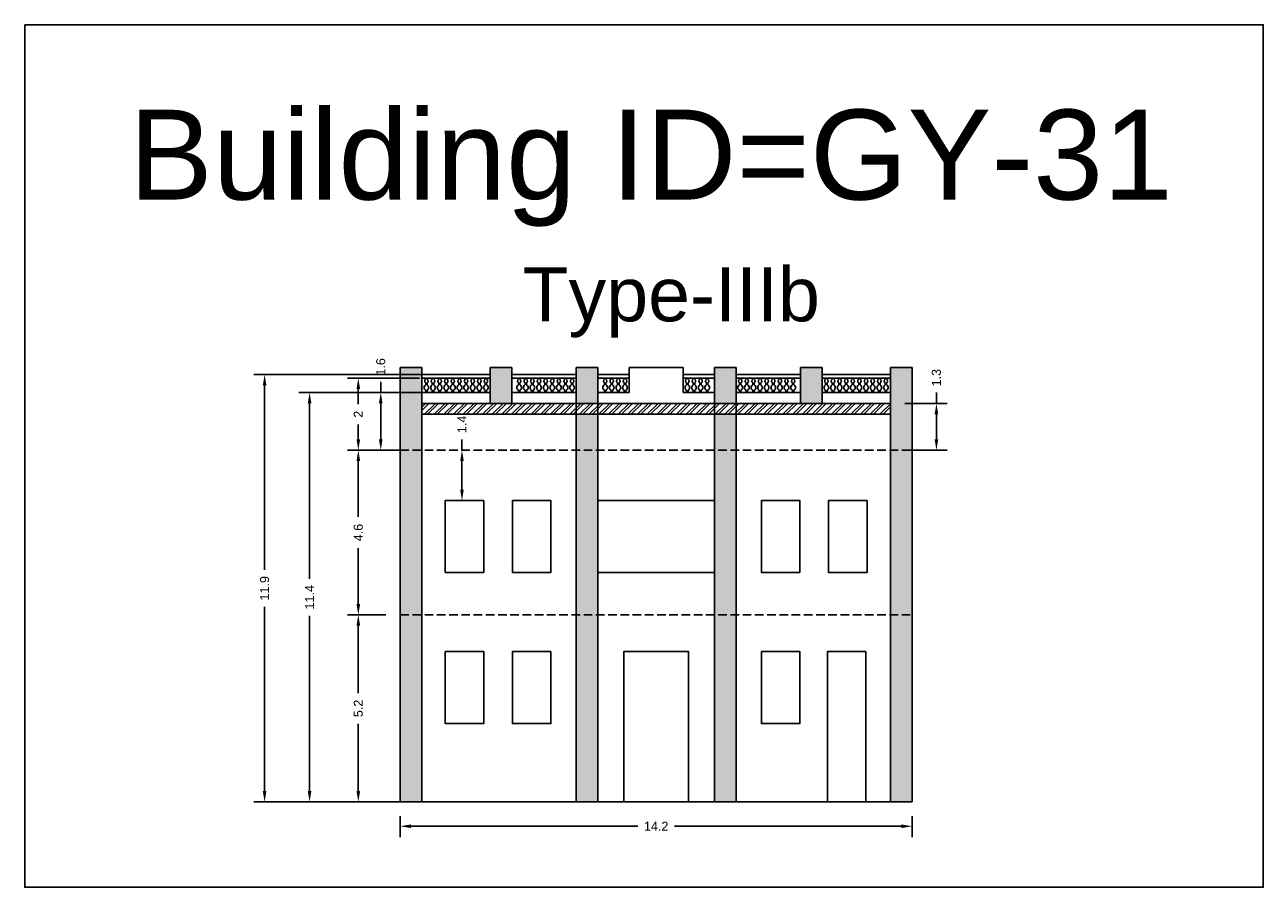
# Model space of a CAD drawing. Header units: metres. Extents: x 3416649 to 3417076, y -6712857 to -6712690.
# Tile 2 of 43: x 3416649 to 3416684, y -6712823 to -6712799. Entities that reach past the tile are written whole.
import ezdxf

# ---------------------------------------------------------------- set-up
doc = ezdxf.new("R2010")
doc.units = ezdxf.units.M
doc.linetypes.add('ACAD_ISO02W100', pattern=[15, 12, -3])
doc.layers.add('Dotted', color=7, linetype='ACAD_ISO02W100', plot=False)
doc.styles.get("Standard").update_dxf_attribs({"font": 'arial.ttf'})
doc.dimstyles.new('ISO-25', dxfattribs={"dimtxt": 0.25, "dimasz": 0.3, "dimexe": 0.3, "dimexo": 0.4, "dimgap": 0.2, "dimtad": 0, "dimdec": 1, "dimdsep": 46, "dimtxsty": 'Standard', "dimcen": 2.5, "dimadec": 0, "dimazin": 0, "dimtfac": 1, "dimtdec": 1, "dimtmove": 0, "dimatfit": 3, "dimfxl": 1, "dimarcsym": 0})

# ---------------------------------------------------------------- blocks, each defined once
blk = doc.blocks.new('*D216')
at = {"color": 0, "lineweight": -2, "transparency": 16777216}
for p, q in [((3416659.422, -6712810.538), (3416658.357, -6712810.538)), ((3416658.657, -6712810.838), (3416658.657, -6712812.395)), ((3416658.657, -6712814.818), (3416658.657, -6712813.26)), ((3416659.422, -6712815.118), (3416658.357, -6712815.118))]:
    blk.add_line(p, q, dxfattribs=at)
at = {"color": 0, "transparency": 16777216}
for points in [[(3416658.607, -6712810.838), (3416658.707, -6712810.838), (3416658.657, -6712810.538)], [(3416658.607, -6712814.818), (3416658.707, -6712814.818), (3416658.657, -6712815.118)]]:
    blk.add_solid(points, dxfattribs=at)
at = {"layer": 'Defpoints', "color": 0, "transparency": 16777216}
for p in [(3416658.657, -6712810.538), (3416659.822, -6712810.538), (3416659.822, -6712815.118)]:
    blk.add_point(p, dxfattribs=at)
at = {"color": 0, "transparency": 16777216, "insert": (3416658.657, -6712812.828), "char_height": 0.25, "attachment_point": 5, "rotation": 90}
blk.add_mtext('4.6', dxfattribs=at)
blk = doc.blocks.new('*D217')
at = {"color": 0, "lineweight": -2, "transparency": 16777216}
for p, q in [((3416659.422, -6712815.118), (3416658.357, -6712815.118)), ((3416658.657, -6712815.418), (3416658.657, -6712817.291)), ((3416658.657, -6712820.018), (3416658.657, -6712818.144)), ((3416659.422, -6712820.318), (3416658.357, -6712820.318))]:
    blk.add_line(p, q, dxfattribs=at)
at = {"color": 0, "transparency": 16777216}
for points in [[(3416658.607, -6712815.418), (3416658.707, -6712815.418), (3416658.657, -6712815.118)], [(3416658.607, -6712820.018), (3416658.707, -6712820.018), (3416658.657, -6712820.318)]]:
    blk.add_solid(points, dxfattribs=at)
at = {"layer": 'Defpoints', "color": 0, "transparency": 16777216}
for p in [(3416658.657, -6712815.118), (3416659.822, -6712815.118), (3416659.822, -6712820.318)]:
    blk.add_point(p, dxfattribs=at)
at = {"color": 0, "transparency": 16777216, "insert": (3416658.657, -6712817.718), "char_height": 0.25, "attachment_point": 5, "rotation": 90}
blk.add_mtext('5.2', dxfattribs=at)
blk = doc.blocks.new('*D218')
at = {"color": 0, "lineweight": -2, "transparency": 16777216}
for p, q in [((3416659.822, -6712820.718), (3416659.822, -6712821.294)), ((3416674.052, -6712820.718), (3416674.052, -6712821.294)), ((3416660.122, -6712820.994), (3416666.425, -6712820.994)), ((3416673.752, -6712820.994), (3416667.448, -6712820.994))]:
    blk.add_line(p, q, dxfattribs=at)
at = {"color": 0, "transparency": 16777216}
for points in [[(3416660.122, -6712820.944), (3416660.122, -6712821.044), (3416659.822, -6712820.994)], [(3416673.752, -6712820.944), (3416673.752, -6712821.044), (3416674.052, -6712820.994)]]:
    blk.add_solid(points, dxfattribs=at)
at = {"layer": 'Defpoints', "color": 0, "transparency": 16777216}
for p in [(3416659.822, -6712820.318), (3416674.052, -6712820.318), (3416674.052, -6712820.994)]:
    blk.add_point(p, dxfattribs=at)
at = {"color": 0, "transparency": 16777216, "insert": (3416666.937, -6712820.994), "char_height": 0.25, "attachment_point": 5}
blk.add_mtext('14.2', dxfattribs=at)
blk = doc.blocks.new('*D219')
at = {"color": 0, "lineweight": -2, "transparency": 16777216}
for p, q in [((3416661.207, -6712810.538), (3416661.239, -6712810.538)), ((3416661.539, -6712810.538), (3416661.539, -6712810.238)), ((3416661.539, -6712811.638), (3416661.539, -6712810.838)), ((3416661.207, -6712811.938), (3416661.239, -6712811.938))]:
    blk.add_line(p, q, dxfattribs=at)
at = {"color": 0, "transparency": 16777216}
for points in [[(3416661.489, -6712810.838), (3416661.589, -6712810.838), (3416661.539, -6712810.538)], [(3416661.489, -6712811.638), (3416661.589, -6712811.638), (3416661.539, -6712811.938)]]:
    blk.add_solid(points, dxfattribs=at)
at = {"layer": 'Defpoints', "color": 0, "transparency": 16777216}
for p in [(3416661.539, -6712810.538), (3416661.607, -6712810.538), (3416661.607, -6712811.938)]:
    blk.add_point(p, dxfattribs=at)
at = {"color": 0, "transparency": 16777216, "insert": (3416661.539, -6712809.822), "char_height": 0.25, "attachment_point": 5, "rotation": 90}
blk.add_mtext('1.4', dxfattribs=at)
blk = doc.blocks.new('*D220')
at = {"color": 0, "lineweight": -2, "transparency": 16777216}
for p, q in [((3416660.355, -6712808.538), (3416658.357, -6712808.538)), ((3416658.657, -6712808.838), (3416658.657, -6712809.255)), ((3416658.657, -6712810.238), (3416658.657, -6712809.82)), ((3416660.022, -6712810.538), (3416658.357, -6712810.538))]:
    blk.add_line(p, q, dxfattribs=at)
at = {"color": 0, "transparency": 16777216}
for points in [[(3416658.607, -6712808.838), (3416658.707, -6712808.838), (3416658.657, -6712808.538)], [(3416658.607, -6712810.238), (3416658.707, -6712810.238), (3416658.657, -6712810.538)]]:
    blk.add_solid(points, dxfattribs=at)
at = {"layer": 'Defpoints', "color": 0, "transparency": 16777216}
for p in [(3416658.657, -6712808.538), (3416660.755, -6712808.538), (3416660.422, -6712810.538)]:
    blk.add_point(p, dxfattribs=at)
at = {"color": 0, "transparency": 16777216, "insert": (3416658.657, -6712809.538), "char_height": 0.25, "attachment_point": 5, "rotation": 90}
blk.add_mtext('2', dxfattribs=at)
blk = doc.blocks.new('*D221')
at = {"color": 0, "lineweight": -2, "transparency": 16777216}
for p, q in [((3416659.281, -6712808.938), (3416659.281, -6712808.638)), ((3416660.539, -6712808.938), (3416658.981, -6712808.938)), ((3416659.281, -6712810.238), (3416659.281, -6712809.238)), ((3416659.422, -6712810.538), (3416658.981, -6712810.538))]:
    blk.add_line(p, q, dxfattribs=at)
at = {"color": 0, "transparency": 16777216}
for points in [[(3416659.231, -6712809.238), (3416659.331, -6712809.238), (3416659.281, -6712808.938)], [(3416659.231, -6712810.238), (3416659.331, -6712810.238), (3416659.281, -6712810.538)]]:
    blk.add_solid(points, dxfattribs=at)
at = {"layer": 'Defpoints', "color": 0, "transparency": 16777216}
for p in [(3416659.281, -6712808.938), (3416660.939, -6712808.938), (3416659.822, -6712810.538)]:
    blk.add_point(p, dxfattribs=at)
at = {"color": 0, "transparency": 16777216, "insert": (3416659.281, -6712808.222), "char_height": 0.25, "attachment_point": 5, "rotation": 90}
blk.add_mtext('1.6', dxfattribs=at)
blk = doc.blocks.new('*D222')
at = {"color": 0, "lineweight": -2, "transparency": 16777216}
for p, q in [((3416660.722, -6712808.938), (3416657.003, -6712808.938)), ((3416657.303, -6712809.238), (3416657.303, -6712814.115)), ((3416657.303, -6712820.018), (3416657.303, -6712815.14)), ((3416659.422, -6712820.318), (3416657.003, -6712820.318))]:
    blk.add_line(p, q, dxfattribs=at)
at = {"color": 0, "transparency": 16777216}
for points in [[(3416657.253, -6712809.238), (3416657.353, -6712809.238), (3416657.303, -6712808.938)], [(3416657.253, -6712820.018), (3416657.353, -6712820.018), (3416657.303, -6712820.318)]]:
    blk.add_solid(points, dxfattribs=at)
at = {"layer": 'Defpoints', "color": 0, "transparency": 16777216}
for p in [(3416657.303, -6712808.938), (3416661.122, -6712808.938), (3416659.822, -6712820.318)]:
    blk.add_point(p, dxfattribs=at)
at = {"color": 0, "transparency": 16777216, "insert": (3416657.303, -6712814.628), "char_height": 0.25, "attachment_point": 5, "rotation": 90}
blk.add_mtext('11.4', dxfattribs=at)
blk = doc.blocks.new('*D223')
at = {"color": 0, "lineweight": -2, "transparency": 16777216}
for p, q in [((3416661.578, -6712808.438), (3416655.753, -6712808.438)), ((3416656.053, -6712808.738), (3416656.053, -6712813.864)), ((3416656.053, -6712820.018), (3416656.053, -6712814.891)), ((3416660.022, -6712820.318), (3416655.753, -6712820.318))]:
    blk.add_line(p, q, dxfattribs=at)
at = {"color": 0, "transparency": 16777216}
for points in [[(3416656.003, -6712808.738), (3416656.103, -6712808.738), (3416656.053, -6712808.438)], [(3416656.003, -6712820.018), (3416656.103, -6712820.018), (3416656.053, -6712820.318)]]:
    blk.add_solid(points, dxfattribs=at)
at = {"layer": 'Defpoints', "color": 0, "transparency": 16777216}
for p in [(3416656.053, -6712808.438), (3416661.978, -6712808.438), (3416660.422, -6712820.318)]:
    blk.add_point(p, dxfattribs=at)
at = {"color": 0, "transparency": 16777216, "insert": (3416656.053, -6712814.378), "char_height": 0.25, "attachment_point": 5, "rotation": 90}
blk.add_mtext('11.9', dxfattribs=at)
blk = doc.blocks.new('*D224')
at = {"color": 0, "lineweight": -2, "transparency": 16777216}
for p, q in [((3416674.727, -6712809.238), (3416674.727, -6712808.938)), ((3416673.852, -6712809.238), (3416675.027, -6712809.238)), ((3416674.727, -6712810.238), (3416674.727, -6712809.538)), ((3416673.852, -6712810.538), (3416675.027, -6712810.538))]:
    blk.add_line(p, q, dxfattribs=at)
at = {"color": 0, "transparency": 16777216}
for points in [[(3416674.677, -6712809.538), (3416674.777, -6712809.538), (3416674.727, -6712809.238)], [(3416674.677, -6712810.238), (3416674.777, -6712810.238), (3416674.727, -6712810.538)]]:
    blk.add_solid(points, dxfattribs=at)
at = {"layer": 'Defpoints', "color": 0, "transparency": 16777216}
for p in [(3416673.452, -6712809.238), (3416674.727, -6712809.238), (3416673.452, -6712810.538)]:
    blk.add_point(p, dxfattribs=at)
at = {"color": 0, "transparency": 16777216, "insert": (3416674.727, -6712808.522), "char_height": 0.25, "attachment_point": 5, "rotation": 90}
blk.add_mtext('1.3', dxfattribs=at)

msp = doc.modelspace()

# ---------------------------------------------------------------- hatches: boundary and pattern name
h = msp.add_hatch(color=256)
h.dxf.hatch_style = 1
h.paths.add_polyline_path([(3416659.822, -6712810.538), (3416660.422, -6712810.538), (3416660.422, -6712815.118), (3416659.822, -6712815.118)])
h.paths.add_polyline_path([(3416659.822, -6712808.238), (3416660.422, -6712808.238), (3416660.422, -6712810.538), (3416659.822, -6712810.538)])
h.paths.add_polyline_path([(3416659.822, -6712815.118), (3416660.422, -6712815.118), (3416660.422, -6712820.318), (3416659.822, -6712820.318)])
h.paths.add_polyline_path([(3416664.717, -6712815.118), (3416665.317, -6712815.118), (3416665.317, -6712820.318), (3416664.717, -6712820.318)])
h.paths.add_polyline_path([(3416664.717, -6712810.538), (3416665.317, -6712810.538), (3416665.317, -6712815.118), (3416664.717, -6712815.118)])
h.paths.add_polyline_path([(3416664.717, -6712809.538), (3416665.317, -6712809.538), (3416665.317, -6712810.538), (3416664.717, -6712810.538)])
h.paths.add_polyline_path([(3416664.717, -6712808.238), (3416665.317, -6712808.238), (3416665.317, -6712809.238), (3416664.717, -6712809.238)])
h.paths.add_polyline_path([(3416662.322, -6712808.238), (3416662.922, -6712808.238), (3416662.922, -6712809.238), (3416662.322, -6712809.238)])
h = msp.add_hatch(color=256)
h.dxf.hatch_style = 1
h.paths.add_polyline_path([(3416674.052, -6712810.538), (3416673.452, -6712810.538), (3416673.452, -6712815.118), (3416674.052, -6712815.118)])
h.paths.add_polyline_path([(3416674.052, -6712808.238), (3416673.452, -6712808.238), (3416673.452, -6712810.538), (3416674.052, -6712810.538)])
h.paths.add_polyline_path([(3416674.052, -6712815.118), (3416673.452, -6712815.118), (3416673.452, -6712820.318), (3416674.052, -6712820.318)])
h.paths.add_polyline_path([(3416669.157, -6712815.118), (3416668.557, -6712815.118), (3416668.557, -6712820.318), (3416669.157, -6712820.318)])
h.paths.add_polyline_path([(3416669.157, -6712810.538), (3416668.557, -6712810.538), (3416668.557, -6712815.118), (3416669.157, -6712815.118)])
h.paths.add_polyline_path([(3416669.157, -6712809.538), (3416668.557, -6712809.538), (3416668.557, -6712810.538), (3416669.157, -6712810.538)])
h.paths.add_polyline_path([(3416669.157, -6712808.238), (3416668.557, -6712808.238), (3416668.557, -6712809.238), (3416669.157, -6712809.238)])
h.paths.add_polyline_path([(3416671.552, -6712808.238), (3416670.952, -6712808.238), (3416670.952, -6712809.238), (3416671.552, -6712809.238)])
h = msp.add_hatch()
h.set_pattern_fill('ANSI32', color=256, scale=0.02)
h.set_pattern_definition([(45, (-16.88047, -1.01587), (-0.134703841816, 0.134703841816), []), (45, (-16.79067, -1.01587), (-0.134703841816, 0.134703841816), [])])
h.paths.add_polyline_path([(3416673.452, -6712809.538), (3416673.452, -6712809.238), (3416660.422, -6712809.238), (3416660.422, -6712809.538)])

# ---------------------------------------------------------------- linework, layer by layer
for points in [[(3416649.386, -6712798.71), (3416683.812, -6712798.71), (3416683.812, -6712822.69), (3416649.386, -6712822.69)], [(3416662.142, -6712811.938), (3416662.142, -6712813.938), (3416661.072, -6712813.938), (3416661.072, -6712811.938)], [(3416662.942, -6712813.938), (3416662.942, -6712811.938), (3416664.012, -6712811.938), (3416664.012, -6712813.938)], [(3416665.317, -6712813.938), (3416668.557, -6712813.938), (3416668.557, -6712811.938), (3416665.317, -6712811.938)], [(3416665.317, -6712811.938), (3416668.557, -6712811.938), (3416668.557, -6712813.938), (3416665.317, -6712813.938)], [(3416670.932, -6712813.938), (3416670.932, -6712811.938), (3416669.862, -6712811.938), (3416669.862, -6712813.938)], [(3416671.732, -6712811.938), (3416671.732, -6712813.938), (3416672.802, -6712813.938), (3416672.802, -6712811.938)], [(3416662.142, -6712816.138), (3416662.142, -6712818.138), (3416661.072, -6712818.138), (3416661.072, -6712816.138)], [(3416664.012, -6712816.138), (3416664.012, -6712818.138), (3416662.942, -6712818.138), (3416662.942, -6712816.138)], [(3416666.037, -6712816.138), (3416667.837, -6712816.138), (3416667.837, -6712820.318), (3416666.037, -6712820.318)], [(3416669.862, -6712816.138), (3416669.862, -6712818.138), (3416670.932, -6712818.138), (3416670.932, -6712816.138)]]:
    msp.add_lwpolyline(points, close=True)
for points in [[(3416659.822, -6712808.238), (3416659.822, -6712820.318)], [(3416659.822, -6712808.238), (3416660.422, -6712808.238)], [(3416660.422, -6712808.238), (3416660.422, -6712820.318)], [(3416660.422, -6712808.438), (3416662.322, -6712808.438)], [(3416662.322, -6712808.238), (3416662.322, -6712809.238)], [(3416662.322, -6712808.238), (3416662.922, -6712808.238)], [(3416662.922, -6712808.238), (3416662.922, -6712809.238)], [(3416662.922, -6712808.438), (3416664.717, -6712808.438)], [(3416664.717, -6712808.238), (3416664.717, -6712820.318)], [(3416664.717, -6712808.238), (3416665.317, -6712808.238)], [(3416665.317, -6712808.238), (3416665.317, -6712820.318)], [(3416665.317, -6712808.438), (3416666.187, -6712808.438)], [(3416666.187, -6712808.238), (3416666.187, -6712808.938)], [(3416667.687, -6712808.238), (3416666.187, -6712808.238)], [(3416667.687, -6712808.238), (3416667.687, -6712808.938)], [(3416667.687, -6712808.438), (3416668.557, -6712808.438)], [(3416668.557, -6712808.238), (3416668.557, -6712820.318)], [(3416669.157, -6712808.238), (3416668.557, -6712808.238)], [(3416669.157, -6712808.238), (3416669.157, -6712820.318)], [(3416669.157, -6712808.438), (3416670.952, -6712808.438)], [(3416670.952, -6712808.238), (3416670.952, -6712809.238)], [(3416671.552, -6712808.238), (3416670.952, -6712808.238)], [(3416671.552, -6712808.238), (3416671.552, -6712809.238)], [(3416673.452, -6712808.438), (3416671.552, -6712808.438)], [(3416671.552, -6712808.438), (3416673.452, -6712808.438)], [(3416673.452, -6712808.238), (3416673.452, -6712820.318)], [(3416673.452, -6712808.238), (3416674.052, -6712808.238)], [(3416674.052, -6712808.238), (3416674.052, -6712820.318)], [(3416660.422, -6712808.538), (3416662.322, -6712808.538)], [(3416662.922, -6712808.538), (3416664.717, -6712808.538)], [(3416665.317, -6712808.538), (3416666.187, -6712808.538)], [(3416667.687, -6712808.538), (3416668.557, -6712808.538)], [(3416669.157, -6712808.538), (3416670.952, -6712808.538)], [(3416673.452, -6712808.538), (3416671.552, -6712808.538)], [(3416671.552, -6712808.538), (3416673.452, -6712808.538)], [(3416660.422, -6712808.938), (3416662.322, -6712808.938)], [(3416662.922, -6712808.938), (3416664.717, -6712808.938)], [(3416665.317, -6712808.938), (3416666.187, -6712808.938)], [(3416667.687, -6712808.938), (3416668.557, -6712808.938)], [(3416669.157, -6712808.938), (3416670.952, -6712808.938)], [(3416671.552, -6712808.938), (3416673.452, -6712808.938)], [(3416660.422, -6712809.238), (3416673.452, -6712809.238)], [(3416660.422, -6712809.538), (3416673.452, -6712809.538)], [(3416667.837, -6712820.318), (3416667.837, -6712816.138), (3416666.037, -6712816.138), (3416666.037, -6712820.318)], [(3416671.695, -6712820.318), (3416671.695, -6712816.138), (3416672.765, -6712816.138), (3416672.765, -6712820.318)], [(3416659.822, -6712820.318), (3416674.052, -6712820.318)]]:
    msp.add_lwpolyline(points)
for points in [[(3416660.53, -6712808.938), (3416660.53, -6712808.87, -0.59952), (3416660.53, -6712808.722), (3416660.53, -6712808.67, -0.504557), (3416660.53, -6712808.563), (3416660.53, -6712808.538)], [(3416660.571, -6712808.538), (3416660.571, -6712808.563, -0.504557), (3416660.571, -6712808.67), (3416660.571, -6712808.722, -0.59952), (3416660.571, -6712808.87), (3416660.571, -6712808.938)], [(3416660.714, -6712808.938), (3416660.714, -6712808.87, -0.59952), (3416660.714, -6712808.722), (3416660.714, -6712808.67, -0.504557), (3416660.714, -6712808.563), (3416660.714, -6712808.538)], [(3416660.755, -6712808.538), (3416660.755, -6712808.563, -0.504557), (3416660.755, -6712808.67), (3416660.755, -6712808.722, -0.59952), (3416660.755, -6712808.87), (3416660.755, -6712808.938)], [(3416660.897, -6712808.938), (3416660.897, -6712808.87, -0.59952), (3416660.897, -6712808.722), (3416660.897, -6712808.67, -0.504557), (3416660.897, -6712808.563), (3416660.897, -6712808.538)], [(3416660.939, -6712808.538), (3416660.939, -6712808.563, -0.504557), (3416660.939, -6712808.67), (3416660.939, -6712808.722, -0.59952), (3416660.939, -6712808.87), (3416660.939, -6712808.938)], [(3416661.081, -6712808.938), (3416661.081, -6712808.87, -0.59952), (3416661.081, -6712808.722), (3416661.081, -6712808.67, -0.504557), (3416661.081, -6712808.563), (3416661.081, -6712808.538)], [(3416661.122, -6712808.538), (3416661.122, -6712808.563, -0.504557), (3416661.122, -6712808.67), (3416661.122, -6712808.722, -0.59952), (3416661.122, -6712808.87), (3416661.122, -6712808.938)], [(3416661.265, -6712808.938), (3416661.265, -6712808.87, -0.59952), (3416661.265, -6712808.722), (3416661.265, -6712808.67, -0.504557), (3416661.265, -6712808.563), (3416661.265, -6712808.538)], [(3416661.306, -6712808.538), (3416661.306, -6712808.563, -0.504557), (3416661.306, -6712808.67), (3416661.306, -6712808.722, -0.59952), (3416661.306, -6712808.87), (3416661.306, -6712808.938)], [(3416661.449, -6712808.938), (3416661.449, -6712808.87, -0.59952), (3416661.449, -6712808.722), (3416661.449, -6712808.67, -0.504557), (3416661.449, -6712808.563), (3416661.449, -6712808.538)], [(3416661.49, -6712808.538), (3416661.49, -6712808.563, -0.504557), (3416661.49, -6712808.67), (3416661.49, -6712808.722, -0.59952), (3416661.49, -6712808.87), (3416661.49, -6712808.938)], [(3416661.633, -6712808.938), (3416661.633, -6712808.87, -0.59952), (3416661.633, -6712808.722), (3416661.633, -6712808.67, -0.504557), (3416661.633, -6712808.563), (3416661.633, -6712808.538)], [(3416661.674, -6712808.538), (3416661.674, -6712808.563, -0.504557), (3416661.674, -6712808.67), (3416661.674, -6712808.722, -0.59952), (3416661.674, -6712808.87), (3416661.674, -6712808.938)], [(3416661.817, -6712808.938), (3416661.817, -6712808.87, -0.59952), (3416661.817, -6712808.722), (3416661.817, -6712808.67, -0.504557), (3416661.817, -6712808.563), (3416661.817, -6712808.538)], [(3416661.858, -6712808.538), (3416661.858, -6712808.563, -0.504557), (3416661.858, -6712808.67), (3416661.858, -6712808.722, -0.59952), (3416661.858, -6712808.87), (3416661.858, -6712808.938)], [(3416662, -6712808.938), (3416662, -6712808.87, -0.59952), (3416662, -6712808.722), (3416662, -6712808.67, -0.504557), (3416662, -6712808.563), (3416662, -6712808.538)], [(3416662.042, -6712808.538), (3416662.042, -6712808.563, -0.504557), (3416662.042, -6712808.67), (3416662.042, -6712808.722, -0.59952), (3416662.042, -6712808.87), (3416662.042, -6712808.938)], [(3416662.184, -6712808.938), (3416662.184, -6712808.87, -0.59952), (3416662.184, -6712808.722), (3416662.184, -6712808.67, -0.504557), (3416662.184, -6712808.563), (3416662.184, -6712808.538)], [(3416662.225, -6712808.538), (3416662.225, -6712808.563, -0.504557), (3416662.225, -6712808.67), (3416662.225, -6712808.722, -0.59952), (3416662.225, -6712808.87), (3416662.225, -6712808.938)], [(3416663.109, -6712808.938), (3416663.109, -6712808.87, -0.59952), (3416663.109, -6712808.722), (3416663.109, -6712808.67, -0.504557), (3416663.109, -6712808.563), (3416663.109, -6712808.538)], [(3416663.15, -6712808.538), (3416663.15, -6712808.563, -0.504557), (3416663.15, -6712808.67), (3416663.15, -6712808.722, -0.59952), (3416663.15, -6712808.87), (3416663.15, -6712808.938)], [(3416663.292, -6712808.938), (3416663.292, -6712808.87, -0.59952), (3416663.292, -6712808.722), (3416663.292, -6712808.67, -0.504557), (3416663.292, -6712808.563), (3416663.292, -6712808.538)], [(3416663.334, -6712808.538), (3416663.334, -6712808.563, -0.504557), (3416663.334, -6712808.67), (3416663.334, -6712808.722, -0.59952), (3416663.334, -6712808.87), (3416663.334, -6712808.938)], [(3416663.476, -6712808.938), (3416663.476, -6712808.87, -0.59952), (3416663.476, -6712808.722), (3416663.476, -6712808.67, -0.504557), (3416663.476, -6712808.563), (3416663.476, -6712808.538)], [(3416663.517, -6712808.538), (3416663.517, -6712808.563, -0.504557), (3416663.517, -6712808.67), (3416663.517, -6712808.722, -0.59952), (3416663.517, -6712808.87), (3416663.517, -6712808.938)], [(3416663.66, -6712808.938), (3416663.66, -6712808.87, -0.59952), (3416663.66, -6712808.722), (3416663.66, -6712808.67, -0.504557), (3416663.66, -6712808.563), (3416663.66, -6712808.538)], [(3416663.701, -6712808.538), (3416663.701, -6712808.563, -0.504557), (3416663.701, -6712808.67), (3416663.701, -6712808.722, -0.59952), (3416663.701, -6712808.87), (3416663.701, -6712808.938)], [(3416663.844, -6712808.938), (3416663.844, -6712808.87, -0.59952), (3416663.844, -6712808.722), (3416663.844, -6712808.67, -0.504557), (3416663.844, -6712808.563), (3416663.844, -6712808.538)], [(3416663.885, -6712808.538), (3416663.885, -6712808.563, -0.504557), (3416663.885, -6712808.67), (3416663.885, -6712808.722, -0.59952), (3416663.885, -6712808.87), (3416663.885, -6712808.938)], [(3416664.028, -6712808.938), (3416664.028, -6712808.87, -0.59952), (3416664.028, -6712808.722), (3416664.028, -6712808.67, -0.504557), (3416664.028, -6712808.563), (3416664.028, -6712808.538)], [(3416664.069, -6712808.538), (3416664.069, -6712808.563, -0.504557), (3416664.069, -6712808.67), (3416664.069, -6712808.722, -0.59952), (3416664.069, -6712808.87), (3416664.069, -6712808.938)], [(3416664.212, -6712808.938), (3416664.212, -6712808.87, -0.59952), (3416664.212, -6712808.722), (3416664.212, -6712808.67, -0.504557), (3416664.212, -6712808.563), (3416664.212, -6712808.538)], [(3416664.253, -6712808.538), (3416664.253, -6712808.563, -0.504557), (3416664.253, -6712808.67), (3416664.253, -6712808.722, -0.59952), (3416664.253, -6712808.87), (3416664.253, -6712808.938)], [(3416664.395, -6712808.938), (3416664.395, -6712808.87, -0.59952), (3416664.395, -6712808.722), (3416664.395, -6712808.67, -0.504557), (3416664.395, -6712808.563), (3416664.395, -6712808.538)], [(3416664.437, -6712808.538), (3416664.437, -6712808.563, -0.504557), (3416664.437, -6712808.67), (3416664.437, -6712808.722, -0.59952), (3416664.437, -6712808.87), (3416664.437, -6712808.938)], [(3416664.579, -6712808.938), (3416664.579, -6712808.87, -0.59952), (3416664.579, -6712808.722), (3416664.579, -6712808.67, -0.504557), (3416664.579, -6712808.563), (3416664.579, -6712808.538)], [(3416664.62, -6712808.538), (3416664.62, -6712808.563, -0.504557), (3416664.62, -6712808.67), (3416664.62, -6712808.722, -0.59952), (3416664.62, -6712808.87), (3416664.62, -6712808.938)], [(3416665.498, -6712808.938), (3416665.498, -6712808.87, -0.59952), (3416665.498, -6712808.722), (3416665.498, -6712808.67, -0.504557), (3416665.498, -6712808.563), (3416665.498, -6712808.538)], [(3416665.539, -6712808.538), (3416665.539, -6712808.563, -0.504557), (3416665.539, -6712808.67), (3416665.539, -6712808.722, -0.59952), (3416665.539, -6712808.87), (3416665.539, -6712808.938)], [(3416665.682, -6712808.938), (3416665.682, -6712808.87, -0.59952), (3416665.682, -6712808.722), (3416665.682, -6712808.67, -0.504557), (3416665.682, -6712808.563), (3416665.682, -6712808.538)], [(3416665.723, -6712808.538), (3416665.723, -6712808.563, -0.504557), (3416665.723, -6712808.67), (3416665.723, -6712808.722, -0.59952), (3416665.723, -6712808.87), (3416665.723, -6712808.938)], [(3416665.865, -6712808.938), (3416665.865, -6712808.87, -0.59952), (3416665.865, -6712808.722), (3416665.865, -6712808.67, -0.504557), (3416665.865, -6712808.563), (3416665.865, -6712808.538)], [(3416665.907, -6712808.538), (3416665.907, -6712808.563, -0.504557), (3416665.907, -6712808.67), (3416665.907, -6712808.722, -0.59952), (3416665.907, -6712808.87), (3416665.907, -6712808.938)], [(3416666.049, -6712808.938), (3416666.049, -6712808.87, -0.59952), (3416666.049, -6712808.722), (3416666.049, -6712808.67, -0.504557), (3416666.049, -6712808.563), (3416666.049, -6712808.538)], [(3416666.09, -6712808.538), (3416666.09, -6712808.563, -0.504557), (3416666.09, -6712808.67), (3416666.09, -6712808.722, -0.59952), (3416666.09, -6712808.87), (3416666.09, -6712808.938)], [(3416667.783, -6712808.538), (3416667.783, -6712808.563, 0.504557), (3416667.783, -6712808.67), (3416667.783, -6712808.722, 0.59952), (3416667.783, -6712808.87), (3416667.783, -6712808.938)], [(3416667.824, -6712808.938), (3416667.824, -6712808.87, 0.59952), (3416667.824, -6712808.722), (3416667.824, -6712808.67, 0.504557), (3416667.824, -6712808.563), (3416667.824, -6712808.538)], [(3416667.967, -6712808.538), (3416667.967, -6712808.563, 0.504557), (3416667.967, -6712808.67), (3416667.967, -6712808.722, 0.59952), (3416667.967, -6712808.87), (3416667.967, -6712808.938)], [(3416668.008, -6712808.938), (3416668.008, -6712808.87, 0.59952), (3416668.008, -6712808.722), (3416668.008, -6712808.67, 0.504557), (3416668.008, -6712808.563), (3416668.008, -6712808.538)], [(3416668.151, -6712808.538), (3416668.151, -6712808.563, 0.504557), (3416668.151, -6712808.67), (3416668.151, -6712808.722, 0.59952), (3416668.151, -6712808.87), (3416668.151, -6712808.938)], [(3416668.192, -6712808.938), (3416668.192, -6712808.87, 0.59952), (3416668.192, -6712808.722), (3416668.192, -6712808.67, 0.504557), (3416668.192, -6712808.563), (3416668.192, -6712808.538)], [(3416668.334, -6712808.538), (3416668.334, -6712808.563, 0.504557), (3416668.334, -6712808.67), (3416668.334, -6712808.722, 0.59952), (3416668.334, -6712808.87), (3416668.334, -6712808.938)], [(3416668.376, -6712808.938), (3416668.376, -6712808.87, 0.59952), (3416668.376, -6712808.722), (3416668.376, -6712808.67, 0.504557), (3416668.376, -6712808.563), (3416668.376, -6712808.538)], [(3416669.253, -6712808.538), (3416669.253, -6712808.563, 0.504557), (3416669.253, -6712808.67), (3416669.253, -6712808.722, 0.59952), (3416669.253, -6712808.87), (3416669.253, -6712808.938)], [(3416669.294, -6712808.938), (3416669.294, -6712808.87, 0.59952), (3416669.294, -6712808.722), (3416669.294, -6712808.67, 0.504557), (3416669.294, -6712808.563), (3416669.294, -6712808.538)], [(3416669.437, -6712808.538), (3416669.437, -6712808.563, 0.504557), (3416669.437, -6712808.67), (3416669.437, -6712808.722, 0.59952), (3416669.437, -6712808.87), (3416669.437, -6712808.938)], [(3416669.478, -6712808.938), (3416669.478, -6712808.87, 0.59952), (3416669.478, -6712808.722), (3416669.478, -6712808.67, 0.504557), (3416669.478, -6712808.563), (3416669.478, -6712808.538)], [(3416669.621, -6712808.538), (3416669.621, -6712808.563, 0.504557), (3416669.621, -6712808.67), (3416669.621, -6712808.722, 0.59952), (3416669.621, -6712808.87), (3416669.621, -6712808.938)], [(3416669.662, -6712808.938), (3416669.662, -6712808.87, 0.59952), (3416669.662, -6712808.722), (3416669.662, -6712808.67, 0.504557), (3416669.662, -6712808.563), (3416669.662, -6712808.538)], [(3416669.804, -6712808.538), (3416669.804, -6712808.563, 0.504557), (3416669.804, -6712808.67), (3416669.804, -6712808.722, 0.59952), (3416669.804, -6712808.87), (3416669.804, -6712808.938)], [(3416669.846, -6712808.938), (3416669.846, -6712808.87, 0.59952), (3416669.846, -6712808.722), (3416669.846, -6712808.67, 0.504557), (3416669.846, -6712808.563), (3416669.846, -6712808.538)], [(3416669.988, -6712808.538), (3416669.988, -6712808.563, 0.504557), (3416669.988, -6712808.67), (3416669.988, -6712808.722, 0.59952), (3416669.988, -6712808.87), (3416669.988, -6712808.938)], [(3416670.029, -6712808.938), (3416670.029, -6712808.87, 0.59952), (3416670.029, -6712808.722), (3416670.029, -6712808.67, 0.504557), (3416670.029, -6712808.563), (3416670.029, -6712808.538)], [(3416670.172, -6712808.538), (3416670.172, -6712808.563, 0.504557), (3416670.172, -6712808.67), (3416670.172, -6712808.722, 0.59952), (3416670.172, -6712808.87), (3416670.172, -6712808.938)], [(3416670.213, -6712808.938), (3416670.213, -6712808.87, 0.59952), (3416670.213, -6712808.722), (3416670.213, -6712808.67, 0.504557), (3416670.213, -6712808.563), (3416670.213, -6712808.538)], [(3416670.356, -6712808.538), (3416670.356, -6712808.563, 0.504557), (3416670.356, -6712808.67), (3416670.356, -6712808.722, 0.59952), (3416670.356, -6712808.87), (3416670.356, -6712808.938)], [(3416670.397, -6712808.938), (3416670.397, -6712808.87, 0.59952), (3416670.397, -6712808.722), (3416670.397, -6712808.67, 0.504557), (3416670.397, -6712808.563), (3416670.397, -6712808.538)], [(3416670.54, -6712808.538), (3416670.54, -6712808.563, 0.504557), (3416670.54, -6712808.67), (3416670.54, -6712808.722, 0.59952), (3416670.54, -6712808.87), (3416670.54, -6712808.938)], [(3416670.581, -6712808.938), (3416670.581, -6712808.87, 0.59952), (3416670.581, -6712808.722), (3416670.581, -6712808.67, 0.504557), (3416670.581, -6712808.563), (3416670.581, -6712808.538)], [(3416670.724, -6712808.538), (3416670.724, -6712808.563, 0.504557), (3416670.724, -6712808.67), (3416670.724, -6712808.722, 0.59952), (3416670.724, -6712808.87), (3416670.724, -6712808.938)], [(3416670.765, -6712808.938), (3416670.765, -6712808.87, 0.59952), (3416670.765, -6712808.722), (3416670.765, -6712808.67, 0.504557), (3416670.765, -6712808.563), (3416670.765, -6712808.538)], [(3416671.648, -6712808.538), (3416671.648, -6712808.563, 0.504557), (3416671.648, -6712808.67), (3416671.648, -6712808.722, 0.59952), (3416671.648, -6712808.87), (3416671.648, -6712808.938)], [(3416671.689, -6712808.938), (3416671.689, -6712808.87, 0.59952), (3416671.689, -6712808.722), (3416671.689, -6712808.67, 0.504557), (3416671.689, -6712808.563), (3416671.689, -6712808.538)], [(3416671.832, -6712808.538), (3416671.832, -6712808.563, 0.504557), (3416671.832, -6712808.67), (3416671.832, -6712808.722, 0.59952), (3416671.832, -6712808.87), (3416671.832, -6712808.938)], [(3416671.873, -6712808.938), (3416671.873, -6712808.87, 0.59952), (3416671.873, -6712808.722), (3416671.873, -6712808.67, 0.504557), (3416671.873, -6712808.563), (3416671.873, -6712808.538)], [(3416672.016, -6712808.538), (3416672.016, -6712808.563, 0.504557), (3416672.016, -6712808.67), (3416672.016, -6712808.722, 0.59952), (3416672.016, -6712808.87), (3416672.016, -6712808.938)], [(3416672.057, -6712808.938), (3416672.057, -6712808.87, 0.59952), (3416672.057, -6712808.722), (3416672.057, -6712808.67, 0.504557), (3416672.057, -6712808.563), (3416672.057, -6712808.538)], [(3416672.199, -6712808.538), (3416672.199, -6712808.563, 0.504557), (3416672.199, -6712808.67), (3416672.199, -6712808.722, 0.59952), (3416672.199, -6712808.87), (3416672.199, -6712808.938)], [(3416672.241, -6712808.938), (3416672.241, -6712808.87, 0.59952), (3416672.241, -6712808.722), (3416672.241, -6712808.67, 0.504557), (3416672.241, -6712808.563), (3416672.241, -6712808.538)], [(3416672.383, -6712808.538), (3416672.383, -6712808.563, 0.504557), (3416672.383, -6712808.67), (3416672.383, -6712808.722, 0.59952), (3416672.383, -6712808.87), (3416672.383, -6712808.938)], [(3416672.424, -6712808.938), (3416672.424, -6712808.87, 0.59952), (3416672.424, -6712808.722), (3416672.424, -6712808.67, 0.504557), (3416672.424, -6712808.563), (3416672.424, -6712808.538)], [(3416672.567, -6712808.538), (3416672.567, -6712808.563, 0.504557), (3416672.567, -6712808.67), (3416672.567, -6712808.722, 0.59952), (3416672.567, -6712808.87), (3416672.567, -6712808.938)], [(3416672.608, -6712808.938), (3416672.608, -6712808.87, 0.59952), (3416672.608, -6712808.722), (3416672.608, -6712808.67, 0.504557), (3416672.608, -6712808.563), (3416672.608, -6712808.538)], [(3416672.751, -6712808.538), (3416672.751, -6712808.563, 0.504557), (3416672.751, -6712808.67), (3416672.751, -6712808.722, 0.59952), (3416672.751, -6712808.87), (3416672.751, -6712808.938)], [(3416672.792, -6712808.938), (3416672.792, -6712808.87, 0.59952), (3416672.792, -6712808.722), (3416672.792, -6712808.67, 0.504557), (3416672.792, -6712808.563), (3416672.792, -6712808.538)], [(3416672.935, -6712808.538), (3416672.935, -6712808.563, 0.504557), (3416672.935, -6712808.67), (3416672.935, -6712808.722, 0.59952), (3416672.935, -6712808.87), (3416672.935, -6712808.938)], [(3416672.976, -6712808.938), (3416672.976, -6712808.87, 0.59952), (3416672.976, -6712808.722), (3416672.976, -6712808.67, 0.504557), (3416672.976, -6712808.563), (3416672.976, -6712808.538)], [(3416673.119, -6712808.538), (3416673.119, -6712808.563, 0.504557), (3416673.119, -6712808.67), (3416673.119, -6712808.722, 0.59952), (3416673.119, -6712808.87), (3416673.119, -6712808.938)], [(3416673.16, -6712808.938), (3416673.16, -6712808.87, 0.59952), (3416673.16, -6712808.722), (3416673.16, -6712808.67, 0.504557), (3416673.16, -6712808.563), (3416673.16, -6712808.538)], [(3416673.303, -6712808.538), (3416673.303, -6712808.563, 0.504557), (3416673.303, -6712808.67), (3416673.303, -6712808.722, 0.59952), (3416673.303, -6712808.87), (3416673.303, -6712808.938)], [(3416673.344, -6712808.938), (3416673.344, -6712808.87, 0.59952), (3416673.344, -6712808.722), (3416673.344, -6712808.67, 0.504557), (3416673.344, -6712808.563), (3416673.344, -6712808.538)]]:
    msp.add_lwpolyline(points, format="xyb")
at = {"layer": 'Dotted', "ltscale": 0.02}
for points in [[(3416659.822, -6712810.538), (3416674.052, -6712810.538)], [(3416659.822, -6712815.118), (3416674.052, -6712815.118)]]:
    msp.add_lwpolyline(points, dxfattribs=at)

# ---------------------------------------------------------------- texts
at = {"attachment_point": 1}
for s, width, insert, char_height in [('Building ID=GY-31', 67.86454, (3416652.283, -6712801.07), 2.5), ('Type-IIIb ', 9.99112, (3416663.221, -6712805.455), 1.5)]:
    msp.add_mtext_dynamic_manual_height_columns(s, width=width, gutter_width=12.5, heights=[0.517], dxfattribs=dict(at, insert=insert, char_height=char_height))

# ---------------------------------------------------------------- dimensions: what is measured, and where the dimension line sits
for base, p1, p2, picture, middle in [((3416659.281, -6712808.938), (3416659.822, -6712810.538), (3416660.939, -6712808.938), '*D221', (3416659.281, -6712808.222)), ((3416656.053, -6712808.438), (3416660.422, -6712820.318), (3416661.978, -6712808.438), '*D223', (3416656.053, -6712814.378)), ((3416674.727, -6712809.238), (3416673.452, -6712810.538), (3416673.452, -6712809.238), '*D224', (3416674.727, -6712808.522)), ((3416658.657, -6712808.538), (3416660.422, -6712810.538), (3416660.755, -6712808.538), '*D220', (3416658.657, -6712809.538)), ((3416657.303, -6712808.938), (3416659.822, -6712820.318), (3416661.122, -6712808.938), '*D222', (3416657.303, -6712814.628)), ((3416661.539, -6712810.538), (3416661.607, -6712811.938), (3416661.607, -6712810.538), '*D219', (3416661.539, -6712809.822)), ((3416658.657, -6712810.538), (3416659.822, -6712815.118), (3416659.822, -6712810.538), '*D216', (3416658.657, -6712812.828)), ((3416658.657, -6712815.118), (3416659.822, -6712820.318), (3416659.822, -6712815.118), '*D217', (3416658.657, -6712817.718))]:
    dim = msp.add_linear_dim(base=base, p1=p1, p2=p2, angle=90, dimstyle='ISO-25')
    dim.commit()
    dim.dimension.update_dxf_attribs({"geometry": picture, "text_midpoint": middle})
dim = msp.add_linear_dim(base=(3416674.052, -6712820.994), p1=(3416659.822, -6712820.318), p2=(3416674.052, -6712820.318), dimstyle='ISO-25')
dim.commit()
dim.dimension.update_dxf_attribs({"geometry": '*D218', "text_midpoint": (3416666.937, -6712820.994)})

doc.saveas('drawing.dxf')
